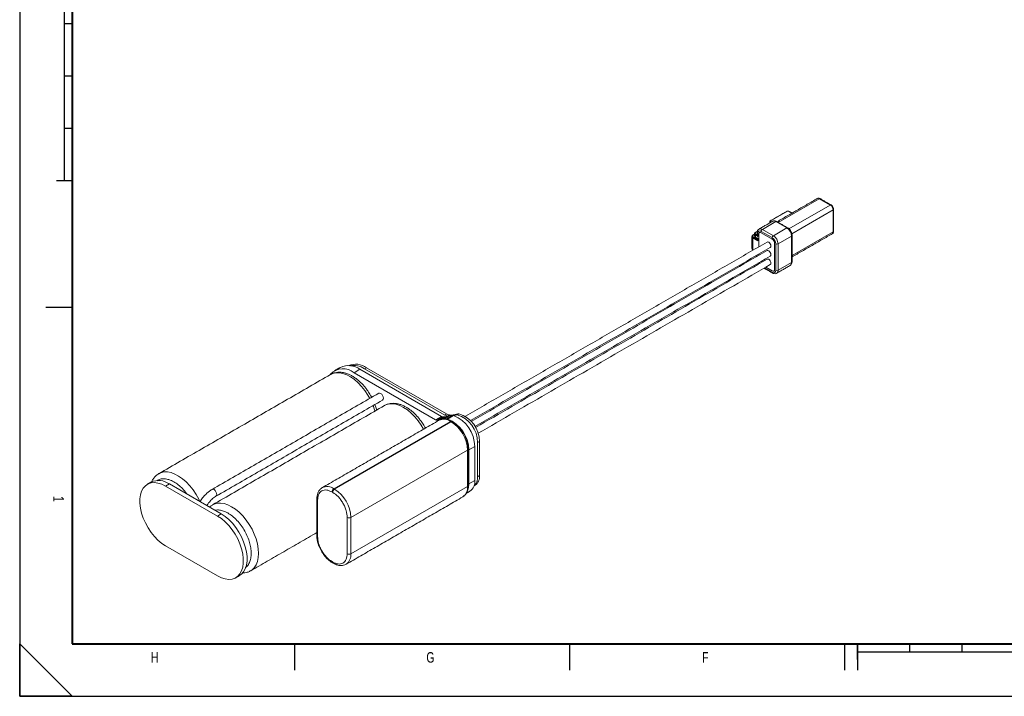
# Model space of a CAD drawing. Header units: millimetres. Extents: x 0 to 420, y 0 to 297.
# Tile 1 of 10: x 0 to 188, y 0 to 129. Entities that reach past the tile are written whole.
import ezdxf

# ---------------------------------------------------------------- set-up
doc = ezdxf.new("R2010")
doc.units = ezdxf.units.MM
doc.layers.add('SLD-0', color=179, linetype='Continuous')
doc.styles.add('SLDTEXTSTYLE0', font='TXT', dxfattribs={"width": 0.744681})

# ---------------------------------------------------------------- blocks, each defined once
blk = doc.blocks.new('Format A3_0')
at = {"layer": 'SLD-0', "insert": (3796.34, 1133.22), "char_height": 2, "attachment_point": 1, "rotation": 270, "style": 'SLDTEXTSTYLE0'}
blk.add_mtext('1', dxfattribs=at)
at = {"layer": 'SLD-0', "char_height": 2, "attachment_point": 1, "style": 'SLDTEXTSTYLE0'}
for s, insert in [('H', (3812.98, 1103.4)), ('G', (3865.58, 1103.4)), ('F', (3918.23, 1103.4))]:
    blk.add_mtext(s, dxfattribs=dict(at, insert=insert))
blk = doc.blocks.new('Bloc8')
at = {"layer": 'SLD-0', "color": 5}
for p, q in [((0, 297), (0, 0)), ((5, 74.3), (10, 74.3)), ((0, 10), (10, 0)), ((52.5, 10), (52.5, 5)), ((105, 10), (105, 5)), ((157.5, 10), (157.5, 5)), ((160, 10), (160, 5)), ((0, 0), (420, 0))]:
    blk.add_line(p, q, dxfattribs=at)
at = {"layer": 'SLD-0'}
for p, q in [((8.5, 146.22), (8.5, 98.5)), ((10, 145.82), (10, 98.5)), ((8.5, 128.5), (10, 128.5)), ((8.5, 118.5), (10, 118.5)), ((8.5, 108.5), (10, 108.5)), ((7, 98.5), (10, 98.5)), ((0, 0), (0, 10)), ((0, 10), (10, 0)), ((160, 10), (207.32, 10)), ((160, 7), (160, 10)), ((170, 8.5), (170, 10)), ((180, 8.5), (180, 10)), ((160, 8.5), (207.72, 8.5)), ((10, 0), (0, 0))]:
    blk.add_line(p, q, dxfattribs=at)
at = {"layer": 'SLD-0', "color": 1, "lineweight": 40}
for p, q in [((10, 145.82), (10, 10)), ((10, 10), (207.32, 10))]:
    blk.add_line(p, q, dxfattribs=at)
at = {"color": 7, "linetype": 'Continuous'}
blk.add_blockref('Format A3_0', (-3787.91, -1094.97), dxfattribs=at)

msp = doc.modelspace()

# ---------------------------------------------------------------- linework, layer by layer
at = {"color": 7, "linetype": 'Continuous', "lineweight": 15}
for p, q in [((144.87, 90.49), (152.71, 95.02)), ((154.8, 93.81), (152.71, 95.02)), ((146.61, 92.63), (143.4, 90.77)), ((147.45, 92.24), (146.79, 92.63)), ((146.92, 89.26), (154.8, 93.81)), ((147.45, 88.33), (155.34, 92.88)), ((155.34, 92.88), (155.34, 88.68)), ((141.83, 89.16), (144.42, 90.65)), ((143.31, 90.51), (143.37, 90.47)), ((143.31, 90.44), (143.31, 90.51)), ((143.4, 90.67), (143.55, 90.58)), ((144.42, 90.65), (146.51, 89.44)), ((140.88, 88.76), (140.63, 88.61)), ((140.94, 87.81), (140.94, 88.39)), ((141.62, 88.78), (143.71, 87.58)), ((141.62, 88.51), (143.71, 87.31)), ((143.71, 87.31), (141.62, 88.51)), ((143.93, 87.95), (141.83, 89.16)), ((146.51, 89.44), (143.93, 87.95)), ((155.34, 88.68), (147.5, 84.15)), ((140.04, 85.27), (140.04, 87.52)), ((140.04, 87.52), (140.94, 87)), ((140.13, 88.09), (140.36, 88.22)), ((140.85, 87.26), (140.13, 87.67)), ((140.54, 87.69), (140.54, 88.04)), ((140.54, 88.04), (140.94, 87.81)), ((140.94, 87.46), (140.54, 87.69)), ((140.63, 88.2), (140.85, 88.07)), ((140.94, 87), (140.94, 87.46)), ((141.17, 85.84), (141.17, 88.26)), ((141.17, 88.26), (141.17, 85.84)), ((144.16, 86.53), (144.16, 81.5)), ((144.16, 81.5), (144.16, 86.53)), ((144.83, 86.39), (147.41, 87.89)), ((147.41, 87.89), (147.41, 82.86)), ((140.11, 85.23), (140.04, 85.27)), ((144.39, 86.39), (144.39, 81.36)), ((144.83, 81.36), (144.83, 86.39)), ((140.82, 84), (140.61, 84.13)), ((140.91, 84.3), (140.94, 84.29)), ((140.94, 84.29), (140.94, 84.32)), ((141.17, 84.2), (141.17, 84.45)), ((141.17, 84.45), (141.17, 84.2)), ((147.41, 82.86), (144.83, 81.36)), ((143.71, 80.97), (142.25, 81.81)), ((143.71, 81.24), (142.49, 81.95)), ((142.49, 81.95), (143.71, 81.24)), ((63.86, 61.79), (64.99, 62.44)), ((64.99, 62.44), (80.55, 53.46)), ((65.88, 62.55), (66.23, 62.75)), ((81.19, 53.71), (65.88, 62.55)), ((66.23, 62.75), (81.54, 53.91)), ((63.86, 61.79), (79.41, 52.81)), ((80.55, 53.46), (79.41, 52.81)), ((79.61, 52.71), (79.41, 52.81)), ((80.74, 53.37), (79.61, 52.71)), ((79.77, 52.68), (79.61, 52.71)), ((80.91, 53.34), (79.77, 52.68)), ((80.03, 52.68), (79.77, 52.68)), ((81.23, 53.34), (80.39, 52.85)), ((80.55, 53.46), (80.74, 53.37)), ((80.7, 52.93), (81.53, 53.41)), ((80.74, 53.37), (80.91, 53.34)), ((80.88, 52.95), (81.86, 53.51)), ((80.91, 53.34), (81.23, 53.34)), ((81.07, 52.97), (82.2, 53.63)), ((81.48, 52.98), (81.07, 52.97)), ((81.19, 53.71), (81.54, 53.91)), ((81.23, 53.34), (81.53, 53.41)), ((81.48, 52.98), (82.61, 53.64)), ((81.71, 52.95), (81.48, 52.98)), ((81.53, 53.41), (81.86, 53.51)), ((81.71, 53.52), (82.06, 53.73)), ((82.85, 53.61), (81.71, 52.95)), ((81.85, 53.51), (81.71, 53.52)), ((81.86, 53.51), (82.2, 53.63)), ((82.2, 53.63), (82.61, 53.64)), ((82.61, 53.64), (82.85, 53.61)), ((83.5, 53.9), (83.15, 53.69)), ((83.87, 53.95), (83.52, 53.74)), ((60, 39.64), (82.28, 52.5)), ((82.42, 52.41), (60.14, 39.56)), ((82.28, 52.5), (82.42, 52.41)), ((63.26, 34.17), (85.53, 47.03)), ((85.53, 47.03), (85.53, 40.08)), ((85.77, 47.08), (86.9, 47.73)), ((85.77, 47.08), (85.77, 40.57)), ((86.9, 47.73), (86.9, 41.23)), ((87.44, 48.46), (87.8, 48.67)), ((87.44, 41.93), (87.44, 48.46)), ((87.8, 48.67), (87.8, 42.14)), ((87.8, 42.14), (87.44, 41.93)), ((27.87, 40.14), (28.58, 40.55)), ((37.77, 34.43), (27.87, 40.14)), ((28.58, 40.55), (38.48, 34.83)), ((60.14, 39.56), (60, 39.64)), ((85.53, 40.08), (63.26, 27.23)), ((86.9, 41.23), (85.77, 40.57)), ((59.79, 38.94), (59.65, 39.02)), ((36.81, 36.55), (36.84, 36.57)), ((56.89, 30.49), (56.89, 37.43)), ((38.48, 34.83), (37.77, 34.43)), ((62.55, 27.23), (62.55, 34.17)), ((63.26, 27.23), (63.26, 34.17)), ((27.87, 28.71), (37.77, 22.99)), ((59.65, 25.72), (59.79, 25.63))]:
    msp.add_line(p, q, dxfattribs=at)
at = {"color": 7, "linetype": 'Continuous', "lineweight": 15, "flags": 128}
for points in [[(143.04, 86.71), (142.88, 86.77), (142.74, 86.74)], [(143.34, 85.7), (143.34, 85.7), (143.43, 85.81), (143.46, 85.98), (143.43, 86.18), (143.34, 86.4), (143.2, 86.58), (143.04, 86.71)], [(143.04, 85.08), (142.88, 85.14), (142.74, 85.11)], [(143.34, 84.07), (143.34, 84.07), (143.43, 84.18), (143.46, 84.35), (143.43, 84.55), (143.34, 84.76), (143.2, 84.95), (143.04, 85.08)], [(141.2, 82.59), (141.14, 82.69), (141.09, 82.77)], [(141.37, 82.68), (141.3, 82.78), (141.26, 82.87)], [(141.37, 82.68), (141.3, 82.78), (141.26, 82.87)], [(143.04, 83.45), (142.88, 83.5), (142.74, 83.48)], [(143.34, 82.44), (143.34, 82.44), (143.43, 82.54), (143.46, 82.71), (143.43, 82.92), (143.34, 83.13), (143.2, 83.32), (143.04, 83.45)], [(66.86, 56.89), (66.51, 57.51), (65.94, 58.37), (65.3, 59.16), (64.62, 59.88), (63.91, 60.49), (63.18, 61), (62.45, 61.39), (61.73, 61.66), (61.03, 61.79), (60.38, 61.78), (59.78, 61.65), (59.38, 61.46)], [(69.47, 56.91), (69.42, 57.17), (69.31, 57.44), (69.14, 57.67), (68.93, 57.83), (68.73, 57.9), (68.56, 57.87)], [(67.83, 54.46), (67.76, 54.71), (67.49, 55.52)], [(77.12, 51.01), (76.68, 51.77), (76.09, 52.61), (75.44, 53.39), (74.76, 54.08), (74.04, 54.68), (73.31, 55.16), (72.57, 55.52), (71.86, 55.76), (71.17, 55.86), (70.53, 55.83), (69.94, 55.66), (69.67, 55.52)], [(83.15, 53.69), (82.99, 53.63), (82.88, 53.6)], [(26.58, 42.53), (26.95, 42.7), (27.55, 42.84), (28.21, 42.84), (28.9, 42.71), (29.63, 42.44), (30.36, 42.05), (31.09, 41.55), (31.8, 40.93), (32.48, 40.21), (33.11, 39.42), (33.69, 38.56), (34.19, 37.65), (34.42, 37.15)], [(27.87, 40.14), (27.14, 40.5), (26.41, 40.73), (25.73, 40.81), (25.09, 40.76), (24.51, 40.56), (24, 40.22), (23.59, 39.76), (23.27, 39.17), (23.05, 38.48), (22.94, 37.7), (22.94, 36.85), (23.05, 35.94), (23.27, 35), (23.59, 34.04), (24, 33.1), (24.51, 32.18), (25.09, 31.31), (25.73, 30.52), (26.41, 29.81), (27.14, 29.2), (27.87, 28.71)], [(36.74, 39.5), (36.74, 39.5), (36.91, 39.53), (37.11, 39.46), (37.32, 39.3), (37.49, 39.07), (37.6, 38.8), (37.65, 38.54)], [(85.77, 40.57), (85.71, 39.89), (85.56, 39.36)], [(37.65, 38.54), (37.6, 38.33), (37.49, 38.2), (37.49, 38.2)], [(36.84, 36.57), (37.11, 36.71), (37.7, 36.88), (38.35, 36.91), (39.03, 36.81), (39.75, 36.58), (40.48, 36.21), (41.22, 35.73), (41.93, 35.14), (42.62, 34.44), (43.26, 33.66), (43.85, 32.82), (44.37, 31.92), (44.81, 30.98), (45.16, 30.04), (45.42, 29.1), (45.57, 28.18), (45.63, 27.3), (45.57, 26.49), (45.42, 25.75), (45.16, 25.1), (44.81, 24.56), (44.37, 24.14), (44.15, 23.99)], [(37.77, 22.99), (38.51, 22.63), (39.23, 22.41), (39.92, 22.32), (40.56, 22.38), (41.14, 22.58), (41.64, 22.91), (42.06, 23.38), (42.38, 23.96), (42.6, 24.65), (42.71, 25.43), (42.71, 26.29), (42.6, 27.2), (42.38, 28.14), (42.06, 29.09), (41.64, 30.04), (41.14, 30.96), (40.56, 31.82), (39.92, 32.62), (39.23, 33.33), (38.51, 33.94), (37.77, 34.43)], [(41.98, 23.06), (42.35, 23.32), (42.77, 23.79), (43.09, 24.37), (43.31, 25.06), (43.42, 25.84), (43.42, 26.7), (43.31, 27.6), (43.09, 28.55), (42.77, 29.5), (42.35, 30.45), (41.85, 31.36), (41.27, 32.23), (40.63, 33.03), (39.94, 33.74), (39.22, 34.34), (38.48, 34.83)]]:
    msp.add_lwpolyline(points, dxfattribs=at)
at = {"color": 7, "linetype": 'Continuous', "lineweight": 15}
for centre, radius, start, end in [((152.49, 94.71), 0.383, 54.3824, 114.3071), ((152.8, 94.9), 0.153, 65.6921, 125.6182), ((146.58, 92.57), 0.0639, 54.3818, 114.314), ((146.83, 92.57), 0.0639, 65.6865, 125.6173), ((154.89, 93.7), 0.141, 62.6647, 128.6183), ((154.17, 92.83), 1.17, 2.6055, 57.3945), ((155.28, 93.02), 0.153, 294.3745, 354.2955), ((143.36, 90.62), 0.125, 184.6528, 246.2812), ((143.5, 90.5), 0.195, 122.6044, 177.3969), ((143.36, 90.72), 0.0609, 52.7484, 115.9643), ((144.05, 90.13), 0.639, 54.3824, 114.3071), ((144.51, 90.53), 0.153, 65.6935, 125.6187), ((140.71, 88.41), 0.222, 110.7838, 249.2171), ((140.59, 88.56), 0.0609, 52.7479, 115.9568), ((141, 88.53), 0.153, 185.7055, 245.6246), ((141.35, 88.46), 0.422, 50.7967, 189.214), ((141.44, 88.3), 0.277, 50.7967, 189.2141), ((141.44, 88.3), 0.277, 50.7967, 189.2141), ((141.46, 88.63), 0.644, 54.5045, 112.9176), ((142.09, 88.76), 0.468, 122.6049, 177.3948), ((146.6, 89.32), 0.153, 65.7052, 125.6177), ((145.46, 87.8), 1.95, 2.6055, 57.3945), ((154.98, 88.63), 0.365, 304.0576, 7.2545), ((155.28, 88.82), 0.153, 294.376, 354.3033), ((140.17, 87.81), 0.321, 186.695, 245.5356), ((140.21, 87.88), 0.222, 110.7838, 249.217), ((140.23, 87.51), 0.195, 122.6068, 177.3925), ((140.09, 88.04), 0.0639, 54.3837, 114.2927), ((140.67, 88.33), 0.312, 184.2226, 246.3679), ((140.67, 87.98), 0.319, 185.6959, 245.6238), ((140.74, 88.03), 0.195, 122.6068, 177.3925), ((140.61, 87.68), 0.0639, 174.3863, 234.3001), ((144.18, 87.55), 0.468, 122.6049, 177.3948), ((142.91, 86.33), 1.48, 2.6055, 57.3945), ((143.19, 86.48), 0.976, 2.6055, 57.3945), ((143.19, 86.48), 0.976, 2.6055, 57.3945), ((142.88, 86.31), 1.95, 2.6055, 57.3945), ((147.35, 88.02), 0.147, 292.9829, 355.7139), ((140.17, 85.56), 0.319, 185.6959, 245.6237), ((140.1, 85.26), 0.0639, 174.3865, 234.2999), ((144.61, 86.81), 0.468, 242.6095, 297.3909), ((146.79, 82.79), 0.625, 304.9345, 6.3777), ((147.35, 83), 0.153, 294.3722, 354.3065), ((143.89, 81.45), 0.277, 230.7967, 9.214), ((143.89, 81.45), 0.277, 230.7967, 9.214), ((143.98, 81.3), 0.422, 230.7968, 9.2139), ((143.86, 80.95), 0.153, 174.38, 234.2968), ((144.61, 81.78), 0.468, 242.6095, 297.3909), ((144.23, 81.29), 0.605, 302.6362, 7.3972), ((61.76, 59.25), 3.29, 50.3622, 136.3775), ((62.8, 59.42), 3.73, 54.0761, 114.6134), ((64.17, 59.91), 3.51, 54.0507, 112.3945), ((63.7, 59.3), 3.9, 56.1981, 100.5182), ((69.12, 56.86), 0.35, 303.0682, 8.244), ((80.99, 50.7), 2.21, 54.3824, 114.3071), ((81.9, 54.9), 1.39, 238.8695, 261.8248), ((82.26, 55.1), 1.39, 238.8695, 261.8248), ((79.35, 46.98), 6.42, 0.8673, 68.412), ((82.46, 56.6), 2.9, 262.1125, 291.135), ((80.48, 47.63), 6.42, 0.8673, 68.412), ((83.43, 52.96), 0.784, 83.8681, 111.2661), ((83.79, 53.17), 0.784, 83.8681, 111.2661), ((81.96, 48.49), 5.48, 359.7822, 73.4991), ((82.32, 48.69), 5.48, 359.7822, 73.4991), ((82.42, 52.29), 0.251, 65.693, 125.6175), ((82.56, 52.22), 0.239, 63.8068, 127.2771), ((78.77, 46.72), 6.76, 2.6055, 57.3945), ((85.44, 47.25), 0.239, 292.6519, 356.8472), ((85.37, 41.75), 2.09, 311.9968, 5.0501), ((85.9, 41.89), 1.92, 304.0036, 7.3086), ((26.54, 37.75), 3.46, 53.8233, 114.8662), ((58.72, 37.9), 2.16, 53.5895, 116.2569), ((60.42, 38.99), 0.768, 122.6055, 177.3945), ((60.56, 38.91), 0.768, 122.6055, 177.3945), ((56.5, 33.86), 6.76, 2.6055, 57.3945), ((83.43, 39.82), 2.11, 304.1319, 7.1803), ((85.43, 40.31), 0.251, 294.3742, 354.3057), ((84.71, 40.97), 2.21, 305.0793, 6.7133), ((57, 37.66), 0.253, 187.0894, 245.502), ((62.9, 34.85), 0.769, 242.6097, 297.3904), ((57, 30.72), 0.251, 185.6962, 245.6245), ((61.04, 27.01), 2.23, 306.9489, 5.5105), ((62.9, 27.91), 0.769, 242.6097, 297.3904), ((59.9, 25.69), 0.252, 174.4011, 234.061), ((60.04, 25.61), 0.252, 174.4011, 234.061)]:
    msp.add_arc(centre, radius, start, end, dxfattribs=at)
for points in [[(152.33, 95.06), (144.65, 90.62)], [(154.96, 93.83), (152.86, 95.04)], [(146.55, 92.63), (143.33, 90.78)], [(147.49, 92.27), (146.86, 92.63)], [(155.43, 88.8), (155.43, 93)], [(143.79, 90.71), (141.2, 89.22)], [(143.23, 90.61), (143.23, 90.39)], [(146.67, 89.46), (144.57, 90.67)], [(140.89, 88.8), (140.57, 88.62)], [(140.85, 88.51), (140.85, 88.04)], [(142.74, 86.74), (85.12, 53.48)], [(139.85, 87.78), (139.85, 85.53)], [(140.36, 88.26), (140.06, 88.1)], [(140.36, 88.3), (140.36, 87.95)], [(140.57, 87.63), (140.86, 87.46)], [(140.85, 87.47), (140.85, 87.22)], [(147.5, 83.9), (155.19, 88.33)], [(147.5, 82.98), (147.5, 88.01)], [(86.09, 52.65), (143.34, 85.7)], [(142.74, 85.11), (86.23, 52.49)], [(140.06, 85.21), (140.07, 85.21)], [(86.94, 51.51), (143.34, 84.07)], [(142.74, 83.48), (87.04, 51.32)], [(140.57, 84.11), (140.78, 83.98)], [(141.05, 82.75), (141.15, 82.56)], [(87.53, 50.22), (143.34, 82.44)], [(142.16, 81.76), (143.78, 80.83)], [(144.56, 80.78), (147.15, 82.28)], [(61.25, 62.81), (60.11, 62.16)], [(59.38, 61.46), (26.56, 42.51)], [(68.56, 57.87), (36.74, 39.5)], [(37.49, 38.2), (69.31, 56.57)], [(67.22, 57.1), (67.02, 57.47)], [(69.67, 55.52), (36.84, 36.57)], [(80.08, 52.71), (57.8, 39.85)], [(82.67, 52.44), (82.53, 52.52)], [(85.68, 40.29), (85.68, 47.23)], [(25.08, 40.9), (24.37, 40.49)], [(86.76, 40.18), (86.97, 40.31)], [(31.46, 39.26), (31.98, 38.59)], [(56.75, 37.64), (56.75, 30.7)], [(62.34, 25.21), (84.62, 38.07)], [(85.29, 38.76), (85.98, 39.16)], [(44.12, 23.97), (56.75, 31.26)], [(59.75, 25.49), (59.89, 25.4)], [(41.27, 22.65), (41.98, 23.06)]]:
    msp.add_open_spline(points, degree=1, dxfattribs=at)
for points, knots in [([(152.86, 95.04), (152.81, 95.06), (152.7, 95.12), (152.5, 95.13), (152.39, 95.08), (152.33, 95.06)], [0, 0, 0, 0, 0.315639, 0.677278, 1, 1, 1, 1]), ([(146.55, 92.63), (146.57, 92.64), (146.62, 92.67), (146.72, 92.67), (146.8, 92.66), (146.84, 92.64), (146.86, 92.63)], [0, 0, 0, 0, 0.255412, 0.548381, 0.854529, 1, 1, 1, 1]), ([(146.79, 92.63), (146.78, 92.63), (146.75, 92.64), (146.71, 92.65), (146.68, 92.65), (146.65, 92.64), (146.63, 92.63), (146.61, 92.63)], [0, 0, 0, 0, 0.250838, 0.499131, 0.624044, 0.745975, 1, 1, 1, 1]), ([(155.43, 93), (155.43, 93.06), (155.42, 93.21), (155.33, 93.45), (155.16, 93.68), (155.02, 93.78), (154.96, 93.83)], [0, 0, 0, 0, 0.178543, 0.461081, 0.748748, 1, 1, 1, 1]), ([(143.24, 90.62), (143.24, 90.62), (143.23, 90.65), (143.25, 90.7), (143.29, 90.75), (143.32, 90.77), (143.33, 90.78)], [0, 0, 0, 0, 0.109627, 0.438254, 0.751691, 1, 1, 1, 1]), ([(143.4, 90.77), (143.39, 90.76), (143.37, 90.75), (143.36, 90.72), (143.36, 90.7), (143.37, 90.68), (143.39, 90.67), (143.4, 90.67)], [0, 0, 0, 0, 0.250858, 0.49912, 0.624048, 0.745983, 1, 1, 1, 1]), ([(144.57, 90.67), (144.51, 90.7), (144.36, 90.78), (144.11, 90.81), (143.89, 90.79), (143.81, 90.72), (143.8, 90.71)], [0, 0, 0, 0, 0.233187, 0.601451, 0.946617, 1, 1, 1, 1]), ([(140.57, 88.62), (140.53, 88.59), (140.45, 88.54), (140.37, 88.43), (140.36, 88.34), (140.36, 88.31)], [0, 0, 0, 0, 0.321701, 0.731611, 1, 1, 1, 1]), ([(141.22, 89.22), (141.14, 89.17), (140.99, 89.07), (140.87, 88.81), (140.86, 88.61), (140.85, 88.51)], [0, 0, 0, 0, 0.319618, 0.658572, 1, 1, 1, 1]), ([(147.5, 88.01), (147.5, 88.08), (147.49, 88.27), (147.39, 88.6), (147.2, 88.96), (146.95, 89.27), (146.76, 89.4), (146.67, 89.46)], [0, 0, 0, 0, 0.124204, 0.35019, 0.575924, 0.803423, 1, 1, 1, 1]), ([(155.18, 88.33), (155.19, 88.33), (155.25, 88.35), (155.34, 88.46), (155.42, 88.62), (155.43, 88.74), (155.43, 88.8)], [0, 0, 0, 0, 0.012016, 0.357673, 0.680208, 1, 1, 1, 1]), ([(140.06, 88.1), (140.03, 88.07), (139.94, 88.01), (139.86, 87.9), (139.86, 87.81), (139.86, 87.77)], [0, 0, 0, 0, 0.313847, 0.713749, 1, 1, 1, 1]), ([(140.36, 87.94), (140.36, 87.93), (140.35, 87.88), (140.4, 87.77), (140.48, 87.68), (140.55, 87.64), (140.57, 87.63)], [0, 0, 0, 0, 0.074502, 0.454316, 0.841318, 1, 1, 1, 1]), ([(140.85, 88.04), (140.85, 88.03), (140.85, 88.01), (140.86, 87.94), (140.9, 87.87), (140.93, 87.83), (140.94, 87.82), (140.94, 87.81)], [0, 0, 0, 0, 0.054085, 0.384625, 0.852519, 0.986993, 1, 1, 1, 1]), ([(140.85, 87.22), (140.85, 87.22), (140.85, 87.2), (140.86, 87.13), (140.9, 87.06), (140.93, 87.01), (140.94, 87), (140.94, 87)], [0, 0, 0, 0, 0.054085, 0.384625, 0.852519, 0.986993, 1, 1, 1, 1]), ([(140.94, 87.46), (140.94, 87.46), (140.93, 87.46), (140.9, 87.46), (140.87, 87.45), (140.86, 87.46), (140.86, 87.46)], [0, 0, 0, 0, 0.0199065, 0.2257194, 0.9418326, 1, 1, 1, 1]), ([(139.86, 85.53), (139.86, 85.52), (139.85, 85.46), (139.9, 85.35), (139.98, 85.26), (140.05, 85.22), (140.06, 85.21)], [0, 0, 0, 0, 0.097144, 0.467667, 0.845202, 1, 1, 1, 1]), ([(140.92, 84.31), (140.93, 84.3), (140.93, 84.3), (140.94, 84.29), (140.94, 84.29)], [0, 0, 0, 0, 0.861962, 1, 1, 1, 1]), ([(147.14, 82.28), (147.21, 82.33), (147.36, 82.43), (147.48, 82.68), (147.49, 82.88), (147.5, 82.98)], [0, 0, 0, 0, 0.310806, 0.654151, 1, 1, 1, 1]), ([(143.78, 80.83), (143.84, 80.8), (143.99, 80.72), (144.24, 80.69), (144.46, 80.71), (144.54, 80.77), (144.54, 80.78)], [0, 0, 0, 0, 0.236291, 0.609459, 0.95922, 1, 1, 1, 1]), ([(67.02, 57.47), (66.85, 57.76), (66.61, 58.15), (66.21, 58.7), (65.85, 59.15), (65.4, 59.66), (64.91, 60.14), (64.38, 60.58), (63.81, 60.98), (63.23, 61.32), (62.62, 61.59), (62.01, 61.78), (61.39, 61.89), (60.78, 61.9), (60.18, 61.8), (59.71, 61.65), (59.46, 61.5), (59.39, 61.45)], [0, 0, 0, 0, 0.0892865, 0.1256749, 0.185763, 0.247694, 0.31369, 0.3820734, 0.4522373, 0.523732, 0.5962748, 0.6695404, 0.743285, 0.817356, 0.8919107, 0.9676656, 1, 1, 1, 1]), ([(68.17, 54.66), (68.14, 54.79), (68.06, 55.14), (67.93, 55.5), (67.84, 55.72)], [0, 0, 0, 0, 0.362614, 1, 1, 1, 1]), ([(77.48, 51.21), (77.42, 51.32), (77.22, 51.72), (76.89, 52.21), (76.5, 52.76), (76.14, 53.22), (75.69, 53.72), (75.2, 54.2), (74.67, 54.64), (74.1, 55.04), (73.52, 55.38), (72.91, 55.65), (72.3, 55.85), (71.68, 55.95), (71.06, 55.96), (70.47, 55.86), (69.98, 55.71), (69.72, 55.54), (69.64, 55.49)], [0, 0, 0, 0, 0.0315372, 0.1175147, 0.1525546, 0.2104159, 0.2700519, 0.333602, 0.3994512, 0.4670148, 0.53586, 0.6057144, 0.6762647, 0.7472764, 0.8186023, 0.8903941, 0.9633415, 1, 1, 1, 1]), ([(82.53, 52.52), (82.39, 52.59), (82.11, 52.74), (81.68, 52.89), (81.22, 52.97), (80.78, 52.96), (80.4, 52.88), (80.2, 52.77), (80.13, 52.73)], [0, 0, 0, 0, 0.1612092, 0.3401766, 0.5217334, 0.706115, 0.8950672, 1, 1, 1, 1]), ([(84.8, 50.2), (84.67, 50.42), (84.48, 50.72), (84.16, 51.14), (83.87, 51.47), (83.51, 51.83), (83.12, 52.15), (82.83, 52.35), (82.68, 52.43), (82.67, 52.44)], [0, 0, 0, 0, 0.232771, 0.327199, 0.482639, 0.641932, 0.810874, 0.985152, 1, 1, 1, 1]), ([(85.67, 47.23), (85.67, 47.3), (85.68, 47.54), (85.62, 48), (85.5, 48.55), (85.34, 49.05), (85.16, 49.5), (84.98, 49.87), (84.85, 50.11), (84.8, 50.2)], [0, 0, 0, 0, 0.0701546, 0.2619301, 0.4679891, 0.6199804, 0.7512033, 0.9129276, 1, 1, 1, 1]), ([(26.59, 42.52), (26.48, 42.45), (26.16, 42.28), (25.76, 41.88), (25.39, 41.39), (25.23, 41.03), (25.15, 40.86)], [0, 0, 0, 0, 0.18144, 0.482741, 0.764551, 1, 1, 1, 1]), ([(26.28, 41.16), (26.36, 41.22), (26.63, 41.43), (27.23, 41.55), (28.06, 41.52), (28.95, 41.24), (29.85, 40.74), (30.7, 40.07), (31.21, 39.52), (31.46, 39.26)], [0, 0, 0, 0, 0.062192, 0.220918, 0.383012, 0.545106, 0.703832, 0.856222, 1, 1, 1, 1]), ([(36.74, 39.5), (36.73, 39.5), (36.55, 39.4), (36.2, 39.15), (35.7, 38.74), (35.27, 38.31), (34.92, 37.89), (34.64, 37.52), (34.48, 37.26), (34.4, 37.14)], [0, 0, 0, 0, 0.007603, 0.210877, 0.405119, 0.601133, 0.744056, 0.881198, 1, 1, 1, 1]), ([(57.77, 39.82), (57.73, 39.8), (57.55, 39.71), (57.29, 39.43), (57.01, 39.01), (56.84, 38.53), (56.75, 38.07), (56.75, 37.75), (56.75, 37.63)], [0, 0, 0, 0, 0.051011, 0.267361, 0.468148, 0.671169, 0.872523, 1, 1, 1, 1]), ([(84.65, 38.1), (84.69, 38.12), (84.88, 38.22), (85.14, 38.49), (85.41, 38.91), (85.58, 39.39), (85.67, 39.86), (85.67, 40.17), (85.67, 40.29)], [0, 0, 0, 0, 0.051013, 0.267367, 0.468158, 0.671184, 0.872542, 1, 1, 1, 1]), ([(35.72, 36.43), (35.78, 36.52), (35.89, 36.69), (36.11, 36.97), (36.37, 37.28), (36.69, 37.61), (37.02, 37.89), (37.3, 38.09), (37.45, 38.17), (37.49, 38.19)], [0, 0, 0, 0, 0.116715, 0.220759, 0.391411, 0.565432, 0.748473, 0.935238, 1, 1, 1, 1]), ([(56.89, 37.43), (56.93, 37.81), (56.99, 38.4), (57.33, 38.94), (57.69, 39.24), (58.13, 39.4), (58.77, 39.43), (59.3, 39.18), (59.65, 39.02)], [0, 0, 0, 0, 0.239457, 0.368361, 0.5, 0.631639, 0.760543, 1, 1, 1, 1]), ([(62.55, 34.17), (62.51, 34.59), (62.46, 35.24), (62.11, 36.18), (61.76, 36.89), (61.31, 37.56), (60.67, 38.33), (60.14, 38.7), (59.79, 38.94)], [0, 0, 0, 0, 0.239457, 0.368361, 0.5, 0.631639, 0.760543, 1, 1, 1, 1]), ([(36.8, 36.53), (36.71, 36.48), (36.51, 36.37), (36.35, 36.21), (36.26, 36.12)], [0, 0, 0, 0, 0.451984, 1, 1, 1, 1]), ([(37.29, 35.52), (37.45, 35.55), (37.83, 35.64), (38.27, 35.55), (38.53, 35.5)], [0, 0, 0, 0, 0.411398, 1, 1, 1, 1]), ([(38.53, 35.5), (38.79, 35.42), (39.33, 35.26), (40.2, 34.75), (41.07, 34.05), (41.92, 33.16), (42.67, 32.12), (43.29, 31.02), (43.75, 29.91), (44.06, 28.84), (44.22, 27.81), (44.22, 26.81), (44.05, 25.89), (43.69, 25.14), (43.36, 24.7), (43.13, 24.58), (43.11, 24.57)], [0, 0, 0, 0, 0.071124, 0.146509, 0.225027, 0.305212, 0.385397, 0.463915, 0.5393, 0.610424, 0.681548, 0.756932, 0.835451, 0.915636, 0.99582, 1, 1, 1, 1]), ([(56.75, 30.69), (56.75, 30.63), (56.74, 30.39), (56.8, 29.92), (56.92, 29.37), (57.08, 28.88), (57.26, 28.43), (57.44, 28.05), (57.57, 27.81), (57.62, 27.73)], [0, 0, 0, 0, 0.070155, 0.26193, 0.467989, 0.61998, 0.751203, 0.912928, 1, 1, 1, 1]), ([(59.65, 25.72), (59.3, 25.96), (58.77, 26.33), (58.13, 27.1), (57.69, 27.77), (57.33, 28.48), (56.99, 29.42), (56.93, 30.07), (56.89, 30.49)], [0, 0, 0, 0, 0.239457, 0.368361, 0.5, 0.631639, 0.760543, 1, 1, 1, 1]), ([(57.62, 27.73), (57.76, 27.51), (57.94, 27.2), (58.26, 26.79), (58.55, 26.45), (58.91, 26.1), (59.3, 25.78), (59.59, 25.57), (59.74, 25.49), (59.75, 25.49)], [0, 0, 0, 0, 0.232771, 0.327199, 0.482639, 0.641932, 0.810874, 0.985152, 1, 1, 1, 1]), ([(59.79, 25.63), (60.14, 25.48), (60.67, 25.23), (61.31, 25.26), (61.76, 25.42), (62.11, 25.72), (62.46, 26.26), (62.51, 26.85), (62.55, 27.23)], [0, 0, 0, 0, 0.239457, 0.368361, 0.5, 0.631639, 0.760543, 1, 1, 1, 1]), ([(59.9, 25.41), (60.03, 25.33), (60.31, 25.18), (60.74, 25.04), (61.2, 24.95), (61.65, 24.96), (62.05, 25.05), (62.28, 25.19), (62.38, 25.25)], [0, 0, 0, 0, 0.154672, 0.326381, 0.500575, 0.677479, 0.858769, 1, 1, 1, 1]), ([(42.5, 23.56), (42.57, 23.55), (42.85, 23.55), (43.32, 23.64), (43.81, 23.79), (44.07, 23.96), (44.15, 24.01)], [0, 0, 0, 0, 0.120278, 0.467055, 0.819413, 1, 1, 1, 1])]:
    msp.add_open_spline(points, degree=3, knots=knots, dxfattribs=at)

# ---------------------------------------------------------------- block references
at = {"color": 7, "linetype": 'Continuous'}
msp.add_blockref('Bloc8', (0, 0), dxfattribs=at)

doc.saveas('drawing.dxf')
